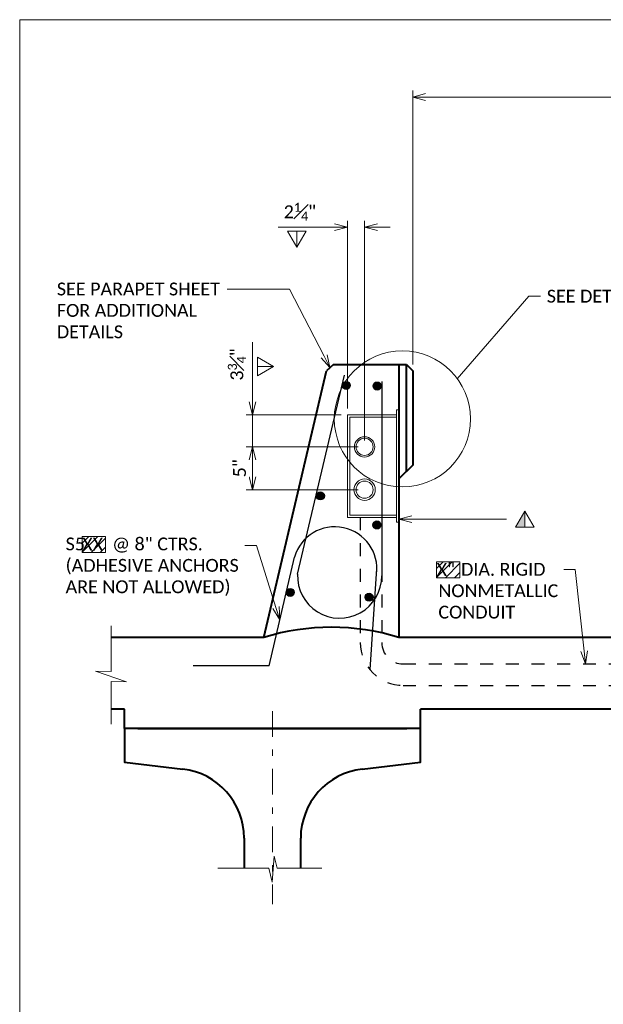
# Model space of a CAD drawing. Extents: x -1995 to -1379, y -2470 to -2218.
# Tile 4 of 9: x -1995 to -1927, y -2333 to -2218. Entities that reach past the tile are written whole.
import ezdxf
from ezdxf import colors
from ezdxf.entities.mleader import LeaderData, LeaderLine
from ezdxf.enums import TextEntityAlignment as Align
from ezdxf.math import Vec2, Vec3

# ---------------------------------------------------------------- set-up
doc = ezdxf.new("R2010")
doc.units = 0
doc.header["$MEASUREMENT"] = 0
doc.linetypes.add('Wisdot2', pattern=[0.125, 0.0625, -0.0625])
doc.linetypes.add('Wisdot4', pattern=[0.28125, 0.125, -0.0625, 0.03125, -0.0625])
for name, color, linetype, lineweight in [('B_ANNO_BREAK', 7, 'Continuous', 18), ('B_ANNO_DIM', 7, 'Continuous', 18), ('B_ANNO_SYMB', 7, 'Continuous', 18), ('B_ANNO_TEXT', 7, 'Continuous', 18), ('B_CNTR', 1, 'Wisdot4', 18), ('B_CONC', 1, 'Continuous', 40), ('B_DETAIL', 7, 'Continuous', 18), ('B_DETAIL_HIDDEN', 7, 'Wisdot2', 25), ('B_REBAR', 5, 'Continuous', 25), ('B_STEEL', 92, 'Continuous', 18)]:
    doc.layers.add(name, color=color, linetype=linetype, lineweight=lineweight)
doc.layers.add('B_ANNO_DESIGN_NOTES', color=1, linetype='Continuous', lineweight=18, true_color=0xff0000)
doc.layers.add('B_ANNO_NOPLOT', color=47, linetype='Continuous', lineweight=18, plot=False)
doc.styles.add('Annotative', font='calibri.ttf', dxfattribs={"height": 0.0625})
doc.styles.get("Standard").update_dxf_attribs({"font": 'calibri.ttf'})
doc.dimstyles.new('Annotative', dxfattribs={"dimscale": 0, "dimtxt": 0.0625, "dimasz": 0.0625, "dimexe": 0.03125, "dimexo": 0.03125, "dimgap": 0.03125, "dimtad": 1, "dimdec": 3, "dimzin": 3, "dimdsep": 46, "dimlunit": 4, "dimtxsty": 'Annotative', "dimblk": 'OPEN30', "dimcen": 0.03125, "dimclrd": 256, "dimclre": 256, "dimclrt": 256, "dimaunit": 1, "dimadec": 0, "dimazin": 3, "dimtfac": 0.75, "dimtdec": 3, "dimtofl": 0, "dimtmove": 0, "dimatfit": 3, "dimldrblk": 'OPEN30', "dimfxl": 1, "dimtfill": 1, "dimfrac": 1, "dimtolj": 1, "dimtzin": 0, "dimlwd": -1, "dimlwe": -1, "dimarcsym": 0})

# ---------------------------------------------------------------- blocks, each defined once
blk = doc.blocks.new('_Open30')
at = {"color": 0, "linetype": 'ByBlock', "lineweight": -2}
for p, q in [((-1, 0.268), (0, 0)), ((0, 0), (-1, -0.268)), ((0, 0), (-1, 0))]:
    blk.add_line(p, q, dxfattribs=at)
blk = doc.blocks.new('_None')
blk = doc.blocks.new('*D26')
at = {"layer": 'B_ANNO_DIM', "transparency": 16777216}
for p, q in [((-81.491, -94.5001), (-82.0363, -94.5001)), ((-82.0051, -94.5626), (-82.0051, -94.6459)), ((-81.491, -94.7084), (-82.0363, -94.7084))]:
    blk.add_line(p, q, dxfattribs=at)
at = {"layer": 'Defpoints', "color": 0, "transparency": 16777216}
for p in [(-81.4598, -94.5001), (-82.0051, -94.7084), (-81.4598, -94.7084)]:
    blk.add_point(p, dxfattribs=at)
at = {"layer": 'B_ANNO_DIM', "transparency": 16777216, "xscale": 0.0625, "yscale": 0.0625, "zscale": 0.0625}
for p, rotation in [((-82.0051, -94.5001), 90), ((-82.0051, -94.7084), 270)]:
    blk.add_blockref('_Open30', p, dxfattribs=dict(at, rotation=rotation))
at = {"layer": 'B_ANNO_DIM', "transparency": 16777216, "insert": (-82.068, -94.6043), "char_height": 0.0625, "attachment_point": 5, "rotation": 90, "bg_fill": 3, "box_fill_scale": 1.25, "bg_fill_color": 256, "bg_fill_true_color": 13158600, "bg_fill_transparency": 0}
blk.add_mtext('\\A1;5"', dxfattribs=at)
blk = doc.blocks.new('*D27')
at = {"layer": 'B_ANNO_DIM', "transparency": 16777216}
for p, q in [((-82.0051, -93.9913), (-82.0051, -94.3438)), ((-82.0051, -94.2813), (-82.0051, -94.2188)), ((-81.5744, -94.3438), (-82.0363, -94.3438)), ((-82.0051, -94.5001), (-82.0051, -94.3438)), ((-81.491, -94.5001), (-82.0363, -94.5001)), ((-82.0051, -94.5626), (-82.0051, -94.6251))]:
    blk.add_line(p, q, dxfattribs=at)
at = {"layer": 'Defpoints', "color": 0, "transparency": 16777216}
for p in [(-82.0051, -94.3438), (-81.5431, -94.3438), (-81.4598, -94.5001)]:
    blk.add_point(p, dxfattribs=at)
at = {"layer": 'B_ANNO_DIM', "transparency": 16777216, "xscale": 0.0625, "yscale": 0.0625, "zscale": 0.0625}
for p, rotation in [((-82.0051, -94.3438), 270), ((-82.0051, -94.5001), 90)]:
    blk.add_blockref('_Open30', p, dxfattribs=dict(at, rotation=rotation))
at = {"layer": 'B_ANNO_DIM', "transparency": 16777216, "insert": (-82.0812, -94.0989), "char_height": 0.0625, "attachment_point": 5, "rotation": 90, "bg_fill": 3, "box_fill_scale": 1.25, "bg_fill_color": 256, "bg_fill_true_color": 13158600, "bg_fill_transparency": 0}
blk.add_mtext('\\A1;3{\\H0.7x;\\S3#4;}"', dxfattribs=at)
blk = doc.blocks.new('*D28')
at = {"layer": 'B_ANNO_DIM', "transparency": 16777216}
for p, q in [((-81.6056, -93.4309), (-81.8807, -93.4309)), ((-81.5431, -94.3126), (-81.5431, -93.3997)), ((-81.4598, -94.4688), (-81.4598, -93.3997)), ((-81.3973, -93.4309), (-81.3348, -93.4309))]:
    blk.add_line(p, q, dxfattribs=at)
at = {"layer": 'Defpoints', "color": 0, "transparency": 16777216}
for p in [(-81.5431, -93.4309), (-81.5431, -94.3438), (-81.4598, -94.5001)]:
    blk.add_point(p, dxfattribs=at)
at = {"layer": 'B_ANNO_DIM', "transparency": 16777216, "xscale": 0.0625, "yscale": 0.0625, "zscale": 0.0625}
blk.add_blockref('_Open30', (-81.5431, -93.4309), dxfattribs=at)
at = {"layer": 'B_ANNO_DIM', "transparency": 16777216, "xscale": 0.0625, "yscale": 0.0625, "zscale": 0.0625, "rotation": 180}
blk.add_blockref('_Open30', (-81.4598, -93.4309), dxfattribs=at)
at = {"layer": 'B_ANNO_DIM', "transparency": 16777216, "insert": (-81.7744, -93.3558), "char_height": 0.0625, "attachment_point": 5, "bg_fill": 3, "box_fill_scale": 1.25, "bg_fill_color": 256, "bg_fill_true_color": 13158600, "bg_fill_transparency": 0}
blk.add_mtext('\\A1;2{\\H0.7x;\\S1#4;}" ', dxfattribs=at)
blk = doc.blocks.new('*D31')
at = {"layer": 'B_ANNO_DIM', "transparency": 16777216}
for p, q in [((-81.2254, -94.0991), (-81.2254, -92.7662)), ((-78.0291, -92.9268), (-78.0291, -92.7662)), ((-81.1629, -92.7975), (-78.0916, -92.7975))]:
    blk.add_line(p, q, dxfattribs=at)
at = {"layer": 'Defpoints', "color": 0, "transparency": 16777216}
for p in [(-78.0291, -92.7975), (-78.0291, -92.958), (-81.2254, -94.1303)]:
    blk.add_point(p, dxfattribs=at)
at = {"layer": 'B_ANNO_DIM', "transparency": 16777216, "xscale": 0.0625, "yscale": 0.0625, "zscale": 0.0625, "rotation": 180}
blk.add_blockref('_Open30', (-81.2254, -92.7975), dxfattribs=at)
at = {"layer": 'B_ANNO_DIM', "transparency": 16777216, "xscale": 0.0625, "yscale": 0.0625, "zscale": 0.0625}
blk.add_blockref('_Open30', (-78.0291, -92.7975), dxfattribs=at)
blk = doc.blocks.new('*U13')
at = {"layer": 'B_ANNO_SYMB'}
blk.add_line((-1.513, -0.853), (-1.513, 0.084), dxfattribs=at)
at = {"layer": 'B_ANNO_SYMB', "color": 0, "lineweight": -2, "flags": 128}
blk.add_lwpolyline([(-1.513, -0.853), (-2.054, 0.084), (-0.972, 0.084)], close=True, dxfattribs=at)
blk = doc.blocks.new('*U12')
at = {"layer": 'B_ANNO_SYMB', "lineweight": -2}
h = blk.add_hatch(color=0, dxfattribs=at)
h.dxf.hatch_style = 1
h.paths.add_polyline_path([(-1.513, 0.084), (-2.054, -0.853), (-1.513, -0.853)])
at = {"layer": 'B_ANNO_SYMB', "color": 0, "lineweight": -2}
blk.add_line((-1.513, 0.084), (-1.513, -0.853), dxfattribs=at)
at = {"layer": 'B_ANNO_SYMB', "color": 0, "lineweight": -2, "flags": 128}
blk.add_lwpolyline([(-1.513, 0.084), (-2.054, -0.853), (-0.972, -0.853)], close=True, dxfattribs=at)
blk = doc.blocks.new('*U71')
at = {"layer": 'B_ANNO_NOPLOT', "flags": 128}
blk.add_lwpolyline([(-83.1375, -117.5131), (-83.1375, -107.0131), (-69.6405, -107.0131), (-69.6405, -107.5608), (-67.3875, -107.5608), (-67.3875, -115.8256), (-69.9471, -115.8256), (-69.9471, -117.5131)], close=True, dxfattribs=at)
blk = doc.blocks.new('INS_LIGHTDET_BASE')
at = {"layer": 'B_ANNO_DESIGN_NOTES'}
h = blk.add_hatch(dxfattribs=at)
h.set_pattern_fill('ANSI31', color=256, scale=0.25)
h.set_pattern_definition([(45, (0.108238, -0.359374), (-0.022097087, 0.022097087), [])])
h.paths.add_polyline_path([(-82.7204, -94.9359), (-82.8334, -94.9359), (-82.8334, -95.0139), (-82.7204, -95.0139)])
h = blk.add_hatch(dxfattribs=at)
h.set_pattern_fill('ANSI31', color=256, scale=0.25)
h.set_pattern_definition([(45, (1.831984, -0.48253), (-0.022097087, 0.022097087), [])])
h.paths.add_polyline_path([(-80.9967, -95.0591), (-81.1096, -95.0591), (-81.1096, -95.1371), (-80.9967, -95.1371)])
at = {"layer": 'B_REBAR'}
h = blk.add_hatch(color=256, dxfattribs=at)
edge = h.paths.add_edge_path()
edge.add_arc((-81.3998, -94.8803), 0.0195, 0, 360)
h = blk.add_hatch(color=256, dxfattribs=at)
edge = h.paths.add_edge_path()
edge.add_arc((-81.8221, -95.2082), 0.0195, 0, 360)
h = blk.add_hatch(color=256, dxfattribs=at)
edge = h.paths.add_edge_path()
edge.add_arc((-81.4382, -95.2317), 0.0195, 0, 360)
at = {"layer": 'B_ANNO_BREAK'}
for p, q in [((-82.6921, -95.3714), (-82.6921, -95.5929)), ((-82.6186, -95.6439), (-82.7681, -95.5925)), ((-82.7681, -95.5925), (-82.6921, -95.5929)), ((-82.6921, -95.6427), (-82.6186, -95.6439)), ((-82.6921, -95.6427), (-82.6921, -95.8499)), ((-81.9254, -96.5511), (-82.1734, -96.5511)), ((-81.6677, -96.5511), (-81.8846, -96.5511))]:
    blk.add_line(p, q, dxfattribs=at)
at = {"layer": 'B_ANNO_BREAK', "flags": 128}
blk.add_lwpolyline([(-81.9254, -96.5511), (-81.9094, -96.6182), (-81.8992, -96.492), (-81.8846, -96.5511)], dxfattribs=at)
at = {"layer": 'B_ANNO_DESIGN_NOTES'}
for points in [[(-82.8334, -94.9359), (-82.7204, -94.9359), (-82.7204, -95.0139), (-82.8334, -95.0139)], [(-81.1096, -95.0591), (-80.9967, -95.0591), (-80.9967, -95.1371), (-81.1096, -95.1371)]]:
    blk.add_lwpolyline(points, close=True, dxfattribs=at)
at = {"layer": 'B_CNTR'}
blk.add_line((-81.9082, -95.7858), (-81.9082, -96.7254), dxfattribs=at)
at = {"layer": 'B_CONC'}
for p, q in [((-81.2931, -94.0991), (-81.2931, -95.4272)), ((-81.2567, -94.6199), (-81.2567, -94.0991)), ((-81.2567, -94.0991), (-81.2254, -94.1303)), ((-81.2254, -94.1303), (-81.2254, -94.5887)), ((-81.2254, -94.5887), (-81.2931, -94.6563)), ((-81.9493, -95.4272), (-82.6921, -95.4272)), ((-77.7792, -95.4272), (-81.2931, -95.4272)), ((-82.6279, -95.7773), (-82.6921, -95.7773)), ((-82.6279, -95.8705), (-82.6279, -95.7773)), ((-79.7831, -95.7773), (-81.1886, -95.7773)), ((-81.1886, -95.8705), (-81.1886, -95.7773)), ((-82.5628, -95.8705), (-81.2537, -95.8705)), ((-82.0458, -96.4043), (-82.0458, -96.5511)), ((-81.7707, -96.5511), (-81.7707, -96.4043))]:
    blk.add_line(p, q, dxfattribs=at)
at = {"layer": 'B_CONC', "flags": 128}
blk.add_lwpolyline([(-81.4717, -96.068), (-81.1886, -96.0345), (-81.1886, -95.8705), (-82.6279, -95.8705), (-82.6279, -96.0345), (-82.3447, -96.068)], dxfattribs=at)
at = {"layer": 'B_CONC'}
for centre, radius, start, end in [((-81.6212, -96.5064), 1.128, 73.0913, 106.9087), ((-82.3845, -96.4043), 0.3387, 0, 83.2599), ((-81.432, -96.4043), 0.3387, 96.7401, 180)]:
    blk.add_arc(centre, radius, start, end, dxfattribs=at)
at = {"layer": 'B_DETAIL_HIDDEN'}
for p, q in [((-81.4807, -94.8438), (-81.4807, -95.4526)), ((-81.3765, -94.8438), (-81.3765, -95.4526)), ((-81.2723, -95.5567), (-77.4354, -95.5567)), ((-81.2723, -95.6609), (-77.4354, -95.6609))]:
    blk.add_line(p, q, dxfattribs=at)
for radius in [0.2083, 0.1042]:
    blk.add_arc((-81.2723, -95.4526), radius, 180, 270, dxfattribs=at)
at = {"layer": 'B_REBAR'}
for p, q in [((-81.741, -95.0105), (-81.741, -95.0105)), ((-81.741, -95.0105), (-81.741, -95.0105)), ((-81.741, -95.0105), (-81.741, -95.0105)), ((-81.741, -95.0105), (-81.741, -95.0105)), ((-81.741, -95.0105), (-81.741, -95.0105)), ((-81.741, -95.0105), (-81.741, -95.0105)), ((-81.741, -95.0105), (-81.741, -95.0105)), ((-81.741, -95.0105), (-81.741, -95.0105)), ((-81.9247, -95.5656), (-81.8007, -95.0362)), ((-81.4332, -95.5844), (-81.3996, -95.0929)), ((-81.9247, -95.5656), (-82.2934, -95.5656))]:
    blk.add_line(p, q, dxfattribs=at)
for centre in [(-81.3998, -94.8803), (-81.8221, -95.2082), (-81.4382, -95.2317)]:
    blk.add_circle(centre, 0.0195, dxfattribs=at)
for centre, start, end in [((-81.6044, -95.0937), 352.5606, 163.6906), ((-81.581, -95.1293), 177.3233, 0.3723)]:
    blk.add_arc(centre, 0.2046, start, end, dxfattribs=at)
at = {"layer": 'B_STEEL'}
for p, q in [((-81.2931, -94.3204), (-81.3048, -94.3204)), ((-81.3048, -94.8672), (-81.3048, -94.3204)), ((-81.2931, -94.8672), (-81.2931, -94.3204)), ((-81.5315, -94.8321), (-81.3048, -94.8321)), ((-81.5431, -94.8438), (-81.3048, -94.8438)), ((-81.2931, -94.8672), (-81.3048, -94.8672))]:
    blk.add_line(p, q, dxfattribs=at)
at = {"layer": 'B_ANNO_SYMB', "xscale": 0.08333333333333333, "yscale": 0.08333333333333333, "zscale": 0.08333333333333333}
blk.add_blockref('*U12', (-80.5542, -94.8198), dxfattribs=at)
at = {"layer": 'B_ANNO_TEXT'}
for tag, p in [('LN1', (-79.6279, -92.7339)), ('LN4', (-79.3649, -97.3571)), ('LN7', (-73.3878, -100.3375)), ('BN2', (-74.1939, -101.9739)), ('LN9', (-73.8065, -101.9745)), ('BN3', (-74.1939, -102.1198)), ('BN4', (-74.1939, -102.2658)), ('BN5', (-74.1939, -102.4114)), ('LN10', (-73.8065, -102.412)), ('BN6', (-74.1939, -102.5574)), ('LN11', (-73.8065, -102.558))]:
    blk.add_attdef(tag, text='', height=0.0625, dxfattribs=at).set_placement(p, align=Align.MIDDLE_CENTER)
for tag, rotation, p in [('LN3', 90, (-76.2082, -94.9259)), ('LN2', 90, (-76.2082, -95.6287)), ('LN6', 90, (-70.888, -99.0376)), ('LN5', 90, (-75.0704, -99.1352)), ('LN8', 45, (-77.9949, -101.8624))]:
    blk.add_attdef(tag, text='', height=0.0625, rotation=rotation, dxfattribs=at).set_placement(p, align=Align.MIDDLE_CENTER)
for tag, p in [('BN1', (-82.8334, -95.005)), ('DIA1', (-81.1096, -95.1281)), ('BN7', (-80.5415, -98.2954)), ('DIA2', (-79.0163, -99.5478))]:
    blk.add_attdef(tag, p, '', height=0.0625, dxfattribs=at)
for tag, p in [('SN1', (-69.9126, -99.4624)), ('SN2', (-69.6339, -100.7136))]:
    blk.add_attdef(tag, text='', height=0.0625, dxfattribs=at).set_placement(p, align=Align.MIDDLE_LEFT)
at = {"layer": 'B_ANNO_DIM'}
dim = blk.add_linear_dim(base=(-78.0291, -92.7975), p1=(-81.2254, -94.1303), p2=(-78.0291, -92.958), text=' ', dimstyle='Annotative', override={"dimscale": 24, "dimtxt": 0.002604, "dimasz": 0.002604, "dimexe": 0.001302, "dimexo": 0.001302, "dimgap": 0.001302, "dimtxsty": 'Standard', "dimcen": 0.001302, "dimtix": 0, "dimtofl": 0, "dimtmove": 0, "dimatfit": 3}, dxfattribs=at)
dim.commit()
dim.dimension.update_dxf_attribs({"geometry": '*D31', "text_midpoint": (-79.6273, -92.7975)})
dim = blk.add_linear_dim(base=(-82.0051, -94.7084), p1=(-81.4598, -94.5001), p2=(-81.4598, -94.7084), angle=90, text='5"', dimstyle='Annotative', override={"dimscale": 24, "dimtxt": 0.002604, "dimasz": 0.002604, "dimexe": 0.001302, "dimexo": 0.001302, "dimgap": 0.001302, "dimtxsty": 'Standard', "dimcen": 0.001302, "dimtix": 0, "dimtofl": 0, "dimtmove": 0, "dimatfit": 3}, dxfattribs=at)
dim.commit()
dim.dimension.update_dxf_attribs({"geometry": '*D26', "text_midpoint": (-82.068, -94.6043)})
ml = blk.add_multileader_mtext('Standard', dxfattribs=at)
ml.set_content('SEE DETAIL A', color=256)
ml.set_leader_properties(color=256, linetype='ByLayer', lineweight=-1)
ml.set_arrow_properties(name='NONE')
ml.build(insert=Vec2(0, 0))
ml.multileader.update_dxf_attribs({"dogleg_length": 0.0556, "arrow_head_size": 0.0625})
ctx = ml.context
ctx.base_point, ctx.char_height, ctx.arrow_head_size, ctx.landing_gap_size, ctx.plane_origin = Vec3(-80.6048, -93.7671), 0.0625, 0.0625, 0.0312, Vec3(-81.0088, -94.1685)
notes = []
notes.append((ctx, [(0, (1, 1, 0), (-80.6604, -93.7671), (1, 0), 0.0556, [(0, [(-81.0088, -94.1685)], 0, [])])]))
ctx.mtext.insert, ctx.mtext.flow_direction = Vec3(-80.5736, -93.7354), 5
ml = blk.add_multileader_mtext('Standard', dxfattribs=at)
ml.set_content(' ', color=256)
ml.set_leader_properties(color=256, linetype='ByLayer', lineweight=-1)
ml.set_arrow_properties(name='OPEN30')
ml.build(insert=Vec2(0, 0))
ml.multileader.update_dxf_attribs({"dogleg_length": 0.0556, "arrow_head_size": 0.0625})
ctx = ml.context
ctx.base_point, ctx.char_height, ctx.arrow_head_size, ctx.landing_gap_size, ctx.plane_origin = Vec3(-80.7688, -94.8518), 0.0625, 0.0625, 0.0312, Vec3(-81.2931, -94.8518)
notes.append((ctx, [(0, (1, 1, 0), (-80.8244, -94.8518), (1, 0), 0.0556, [(0, [(-81.2931, -94.8518)], 0, [])])]))
ctx.mtext.insert, ctx.mtext.flow_direction = Vec3(-80.7376, -94.8206), 5
ml = blk.add_multileader_mtext('Standard', dxfattribs=at)
ml.set_content('S5      @ 8" CTRS.\\P(ADHESIVE ANCHORS\\PARE NOT ALLOWED)', color=256)
ml.set_leader_properties(color=256, linetype='ByLayer', lineweight=-1)
ml.set_arrow_properties(name='OPEN30')
ml.build(insert=Vec2(0, 0))
ml.multileader.update_dxf_attribs({"dogleg_length": 0.0556, "arrow_head_size": 0.0625})
ctx = ml.context
ctx.base_point, ctx.char_height, ctx.arrow_head_size, ctx.landing_gap_size, ctx.plane_origin = Vec3(-82.9454, -94.9808), 0.0625, 0.0625, 0.0312, Vec3(-81.8721, -95.3411)
notes.append((ctx, [(0, (1, 1, 0), (-81.986, -94.9808), (-1, 0), 0.0556, [(0, [(-81.8721, -95.3411)], 0, [])])]))
ctx.mtext.insert, ctx.mtext.flow_direction = Vec3(-82.9142, -94.9413), 5
ml = blk.add_multileader_mtext('Standard', dxfattribs=at)
ml.set_content('     DIA. RIGID\\PNONMETALLIC\\PCONDUIT', color=256)
ml.set_leader_properties(color=256, linetype='ByLayer', lineweight=-1)
ml.set_arrow_properties(name='OPEN30')
ml.build(insert=Vec2(0, 0))
ml.multileader.update_dxf_attribs({"dogleg_length": 0.0556, "arrow_head_size": 0.0625})
ctx = ml.context
ctx.base_point, ctx.char_height, ctx.arrow_head_size, ctx.landing_gap_size, ctx.plane_origin = Vec3(-81.1321, -95.0965), 0.0625, 0.0625, 0.0312, Vec3(-80.3848, -95.5567)
notes.append((ctx, [(0, (1, 1, 0), (-80.4354, -95.0965), (-1, 0), 0.0556, [(0, [(-80.3848, -95.5567)], 0, [])])]))
ctx.mtext.insert, ctx.mtext.flow_direction = Vec3(-81.1008, -95.0648), 5
for ctx, leaders in notes:
    for number, flags, end, landing, length, lines in leaders:
        leader = LeaderData()
        leader.index, (leader.has_last_leader_line, leader.has_dogleg_vector, leader.attachment_direction) = number, flags
        leader.last_leader_point, leader.dogleg_vector, leader.dogleg_length = Vec3(end), Vec3(landing), length
        for number, points, colour, breaks in lines:
            line = LeaderLine()
            line.index, line.vertices, line.color, line.breaks = number, Vec3.list(points), colors.encode_raw_color(colour), breaks
            leader.lines.append(line)
        ctx.leaders.append(leader)
at = {"layer": 'B_REBAR'}
h = blk.add_hatch(color=256, dxfattribs=at)
edge = h.paths.add_edge_path()
edge.add_arc((-81.675, -94.7384), 0.0195, 0, 360)
blk.add_circle((-81.675, -94.7384), 0.0195, dxfattribs=at)
at = {"layer": 'B_STEEL'}
for radius in [0.0521, 0.0417]:
    blk.add_circle((-81.4598, -94.7084), radius, dxfattribs=at)
at = {"layer": 'B_ANNO_DIM'}
dim = blk.add_linear_dim(base=(-82.0051, -94.3438), p1=(-81.4598, -94.5001), p2=(-81.5431, -94.3438), angle=90, text='3{\\H0.7x;\\S3#4;}"', dimstyle='Annotative', override={"dimscale": 24, "dimtxt": 0.002604, "dimasz": 0.002604, "dimexe": 0.001302, "dimexo": 0.001302, "dimgap": 0.001302, "dimtxsty": 'Standard', "dimcen": 0.001302, "dimtmove": 1}, dxfattribs=at)
dim.commit()
dim.dimension.update_dxf_attribs({"geometry": '*D27', "text_midpoint": (-82.0051, -94.0989), "dimtype": 128})
dim = blk.add_linear_dim(base=(-81.5431, -93.4309), p1=(-81.4598, -94.5001), p2=(-81.5431, -94.3438), text='2{\\H0.7x;\\S1#4;}" ', dimstyle='Annotative', override={"dimscale": 24, "dimtxt": 0.002604, "dimasz": 0.002604, "dimexe": 0.001302, "dimexo": 0.001302, "dimgap": 0.001302, "dimtxsty": 'Standard', "dimcen": 0.001302}, dxfattribs=at)
dim.commit()
dim.dimension.update_dxf_attribs({"geometry": '*D28', "text_midpoint": (-81.7744, -93.3558)})
at = {"layer": 'B_REBAR'}
h = blk.add_hatch(color=256, dxfattribs=at)
edge = h.paths.add_edge_path()
edge.add_arc((-81.5488, -94.2009), 0.0195, 0, 360)
h = blk.add_hatch(color=256, dxfattribs=at)
edge = h.paths.add_edge_path()
edge.add_arc((-81.3988, -94.2039), 0.0195, 0, 360)
at = {"layer": 'B_ANNO_NOPLOT', "flags": 128}
blk.add_lwpolyline([(-83.1375, -102.921), (-83.1375, -92.421), (-69.6405, -92.421), (-69.6405, -92.9687), (-67.3875, -92.9687), (-67.3875, -101.2336), (-69.9471, -101.2336), (-69.9471, -102.921)], close=True, dxfattribs=at)
at = {"layer": 'B_CONC'}
for p, q in [((-81.6108, -94.0991), (-81.6455, -94.1302)), ((-81.6108, -94.0991), (-81.2567, -94.0991)), ((-81.9493, -95.4272), (-81.6455, -94.1302))]:
    blk.add_line(p, q, dxfattribs=at)
at = {"layer": 'B_DETAIL'}
blk.add_circle((-81.276, -94.3641), 0.3311, dxfattribs=at)
at = {"layer": 'B_REBAR'}
for p, q in [((-81.7854, -95.1197), (-81.5583, -94.1506)), ((-81.3765, -94.1824), (-81.3765, -95.1279))]:
    blk.add_line(p, q, dxfattribs=at)
for centre in [(-81.5488, -94.2009), (-81.3988, -94.2039)]:
    blk.add_circle(centre, 0.0195, dxfattribs=at)
at = {"layer": 'B_STEEL'}
for p, q in [((-81.3048, -94.3438), (-81.5431, -94.3438)), ((-81.5431, -94.3438), (-81.5431, -94.8438)), ((-81.3048, -94.3556), (-81.5315, -94.3556)), ((-81.5315, -94.3556), (-81.5315, -94.8321))]:
    blk.add_line(p, q, dxfattribs=at)
for radius in [0.0495, 0.0417]:
    blk.add_circle((-81.4598, -94.5001), radius, dxfattribs=at)
at = {"layer": 'B_ANNO_SYMB', "xscale": 0.08333333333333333, "yscale": 0.08333333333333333, "zscale": 0.08333333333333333}
blk.add_blockref('*U13', (-81.6638, -93.4572), dxfattribs=at)
at = {"layer": 'B_ANNO_SYMB', "xscale": 0.08333333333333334, "yscale": 0.08333333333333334, "zscale": 0.08333333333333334, "rotation": 90}
blk.add_blockref('*U13', (-81.9737, -93.9831), dxfattribs=at)
at = {"layer": 'B_ANNO_DIM'}
ml = blk.add_multileader_mtext('Standard', dxfattribs=at)
ml.set_content('SEE PARAPET SHEET\\PFOR ADDITIONAL\\PDETAILS', color=256)
ml.set_leader_properties(color=256, linetype='ByLayer', lineweight=-1)
ml.set_arrow_properties(name='OPEN30')
ml.build(insert=Vec2(0, 0))
ml.multileader.update_dxf_attribs({"dogleg_length": 0.0556, "arrow_head_size": 0.0625})
ctx = ml.context
ctx.base_point, ctx.char_height, ctx.arrow_head_size, ctx.landing_gap_size, ctx.plane_origin = Vec3(-82.9879, -93.7322), 0.0625, 0.0625, 0.0312, Vec3(-81.6281, -94.1146)
notes = []
notes.append((ctx, [(0, (1, 1, 0), (-81.8248, -93.7322), (-1, 0), 0.3029, [(0, [(-81.6281, -94.1146), (-81.8248, -93.7322)], 0, [])])]))
ctx.mtext.insert, ctx.mtext.flow_direction = Vec3(-82.9567, -93.7005), 5
for ctx, leaders in notes:
    for number, flags, end, landing, length, lines in leaders:
        leader = LeaderData()
        leader.index, (leader.has_last_leader_line, leader.has_dogleg_vector, leader.attachment_direction) = number, flags
        leader.last_leader_point, leader.dogleg_vector, leader.dogleg_length = Vec3(end), Vec3(landing), length
        for number, points, colour, breaks in lines:
            line = LeaderLine()
            line.index, line.vertices, line.color, line.breaks = number, Vec3.list(points), colors.encode_raw_color(colour), breaks
            leader.lines.append(line)
        ctx.leaders.append(leader)

msp = doc.modelspace()

# ---------------------------------------------------------------- block references
ref = msp.add_blockref('INS_LIGHTDET_BASE', (0, 0), dxfattribs=dict(xscale=24, yscale=24, zscale=24))
ref.add_attrib('DIA1', 'X"', (-1946.63, -2283.08), dxfattribs={"layer": 'B_ANNO_TEXT', "height": 1.5})
ref.add_attrib('BN1', 'XX', (-1988, -2280.12), dxfattribs={"layer": 'B_ANNO_TEXT', "height": 1.5})

# ---------------------------------------------------------------- next in the draw order: block references
at = {"xscale": 24, "yscale": 24, "zscale": 24}
msp.add_blockref('*U71', (0, 350.21), dxfattribs=at)

doc.saveas('drawing.dxf')
